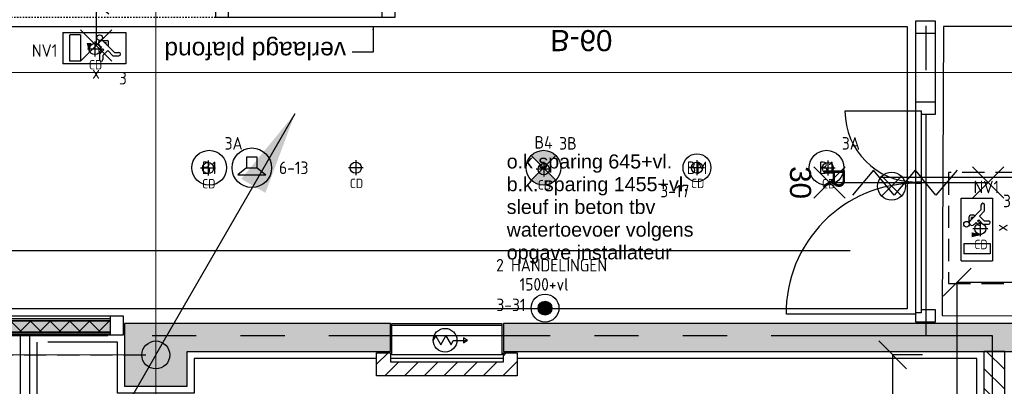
# Model space of a CAD drawing. Header units: millimetres. Extents: x -38031 to 110605, y -30229 to 92226.
# Tile 182 of 256: x 75883 to 82951, y 22850 to 25479. Entities that reach past the tile are written whole.
import ezdxf
from ezdxf.enums import TextEntityAlignment as Align

# ---------------------------------------------------------------- set-up
doc = ezdxf.new("R2010")
doc.units = ezdxf.units.MM
doc.header["$LTSCALE"] = 50
doc.set_wipeout_variables(frame=1)
doc.header["$PDMODE"] = 1
for name, pattern in [('HIDDEN2', [4.7625, 3.175, -1.5875]), ('PHANTOM', [63.5, 31.75, -6.35, 6.35, -6.35, 6.35, -6.35]), ('STYLE_01', [0.41664, 0.20828, -0.20836]), ('STYLE_07', [1.875, 0.625, -0.20828, 0.625, -0.20836, 0.06943, -0.13893])]:
    doc.linetypes.add(name, pattern=pattern)
for name, color, linetype in [('AL$1A---_ALGEMEEN', 8, 'Continuous'), ('AL------_MAATV', 200, 'Continuous'), ('AL------_MAATVOERING', 2, 'Continuous'), ('AL------_SPARING', 2, 'Continuous'), ('AM$1A---_ARCERING', 8, 'Continuous'), ('AT$1A---_TEKST018', 8, 'Continuous'), ('AT$1A---_TEKST100', 8, 'Continuous'), ('BOUWKUNDIG', 8, 'Continuous'), ('EB6421--_ATTRIB', 2, 'Continuous'), ('EB6511--_ATTRIB', 2, 'Continuous'), ('EL6121--', 3, 'Continuous'), ('EL6311--', 3, 'Continuous'), ('el6311--nv', 7, 'Continuous'), ('EL6350--', 3, 'Continuous'), ('EL6421--', 3, 'Continuous'), ('EL6511--', 3, 'Continuous'), ('Kastenscheiding', 4, 'PHANTOM'), ('LICHT_TEXT018', 1, 'Continuous'), ('versterkte strook', 7, 'Continuous')]:
    doc.layers.add(name, color=color, linetype=linetype)
doc.layers.add('stramien', color=1, linetype='Continuous', lineweight=15)
doc.styles.add('Arial', font='ARIAL.TTF')
doc.styles.add('BURO-018', font='iso.shx', dxfattribs={"height": 90})
doc.styles.add('NORATT', font='isocp.shx')
doc.styles.get("Standard").update_dxf_attribs({"font": 'iso.shx'})
doc.dimstyles.new('STABICAD', dxfattribs={"dimscale": 100, "dimtxt": 1.8, "dimasz": 2, "dimexe": 0, "dimexo": 2.5, "dimgap": 1.5, "dimtad": 0, "dimdec": 0, "dimrnd": 10, "dimzin": 0, "dimdsep": 46, "dimtxsty": 'Standard', "dimblk1": 'OBLIQUE', "dimblk2": 'OBLIQUE', "dimsah": 1, "dimcen": -3, "dimadec": 0, "dimazin": 0, "dimtfac": 1, "dimtdec": 0, "dimtofl": 0, "dimtmove": 2, "dimatfit": 3, "dimfxl": 0, "dimtvp": 1.055556, "dimtolj": 1, "dimtzin": 0, "dimarcsym": 0})

# ---------------------------------------------------------------- blocks, each defined once
blk = doc.blocks.new('1115C2J')
at = {"color": 0, "linetype": 'Continuous'}
for p, q in [((-4.5, 5.5), (4.5, 5.5)), ((-4.5, 1), (-4.5, 5.5)), ((-2.68, 4.35), (-3.52, 4.35)), ((-1.94, 3.61), (-2.68, 4.35)), ((-1.24, 4.31), (-1.94, 3.61)), ((-1.24, 4.31), (-1.24, 4.91)), ((-0.76, 4.11), (-0.76, 4.91)), ((2, 5.15), (3.5, 5.15)), ((2, 1.35), (2, 5.15)), ((3.5, 5.15), (3.5, 1.35)), ((4.5, 1), (4.5, 5.5)), ((-2.88, 3.87), (-3.52, 3.87)), ((-1.27, 2.26), (-2.88, 3.87)), ((-1.94, 2.93), (-2.04, 2.83)), ((-2.04, 2.83), (-2.04, 2.34)), ((-1.37, 3.5), (-0.76, 4.11)), ((-1.23, 3.35), (-1.37, 3.5)), ((-0.87, 3.71), (-1.23, 3.35)), ((-0.65, 3.49), (-1.01, 3.13)), ((-0.71, 2.83), (-1.01, 3.13)), ((-0.99, 2.14), (-1.84, 2.14)), ((-1.71, 2.7), (-1.72, 2.7)), ((-1.72, 2.7), (-1.72, 2.46)), ((-1.47, 2.46), (-1.72, 2.46)), ((4.5, 1), (-4.5, 1)), ((2, 1.35), (3.5, 1.35))]:
    blk.add_line(p, q, dxfattribs=at)
blk.add_lwpolyline([(0.75, 4, 0, 0.7, 0), (0.75, 2.5, 0.7, 0.7, 0)], format="xyseb", dxfattribs=at)
blk.add_circle((-0.76, 1.75), 0.4, dxfattribs=at)
for centre, radius, start, end in [((-3.52, 4.11), 0.24, 90, 270), ((-1, 4.91), 0.24, 0, 180), ((-0.76, 3.6), 0.16, 315, 135), ((-1.84, 2.34), 0.2, 180, 270), ((-0.99, 2.54), 0.4, 225, 45)]:
    blk.add_arc(centre, radius, start, end, dxfattribs=at)
at = {"color": 0, "linetype": 'Continuous', "style": 'BURO-018'}
for tag, p in [('E_GKAST', (0, 15.17)), ('E_GROEP', (0, 12.17)), ('E_SGROEP', (4.5, 12.17)), ('E_ARMCODE', (0, 8))]:
    blk.add_attdef(tag, text='', height=1.8, dxfattribs=at).set_placement(p, align=Align.MIDDLE)
at = {"layer": 'EL6350--', "color": 1, "style": 'BURO-018'}
blk.add_text('x', height=1.8, rotation=180, dxfattribs=at).set_placement((0.3, 7.65))
blk = doc.blocks.new('1115B3A')
at = {"color": 0, "linetype": 'Continuous'}
blk.add_circle((0, 0), 2.5, dxfattribs=at)
at = {"color": 0, "linetype": 'Continuous', "style": 'BURO-018'}
for tag, p in [('E_GKAST', (0, 8)), ('E_GROEP', (0, 5)), ('E_SGROEP', (4.5, 5)), ('E_ARMCODE', (0, 0)), ('E_SLET', (4.5, -1))]:
    blk.add_attdef(tag, text='', height=1.8, dxfattribs=at).set_placement(p, align=Align.MIDDLE)
blk = doc.blocks.new('E00018')
at = {"color": 0, "linetype": 'Continuous'}
for p, q in [((-1.77, -1.77), (1.77, 1.77)), ((1.77, -1.77), (-1.77, 1.77))]:
    blk.add_line(p, q, dxfattribs=at)
at = {"color": 0, "linetype": 'Continuous', "const_width": 2.5}
for points in [[(-0.88, 0.88, -0.198912), (0, 1.25, -0.198912), (0.88, 0.88, -1)], [(-0.88, -0.88, 0.198912), (0, -1.25, 0.198912), (0.88, -0.88, 1)]]:
    blk.add_lwpolyline(points, format="xyb", dxfattribs=at)
blk = doc.blocks.new('1115B3A-NO1')
at = {"color": 0, "linetype": 'Continuous'}
blk.add_circle((0, 0), 2.5, dxfattribs=at)
at = {"color": 0, "zscale": 100}
blk.add_blockref('E00018', (0, 0), dxfattribs=at)
at = {"color": 0, "linetype": 'Continuous', "style": 'BURO-018'}
for tag, p in [('E_GKAST', (0, 8)), ('E_GROEP', (0, 5)), ('E_SGROEP', (4.5, 5)), ('E_ARMCODE', (0, 0)), ('E_SLET', (4.5, -1))]:
    blk.add_attdef(tag, text='', height=1.8, dxfattribs=at).set_placement(p, align=Align.MIDDLE)
blk = doc.blocks.new('E00024')
at = {"color": 0, "linetype": 'Continuous'}
for p, q in [((-1.41, 1.59), (1.41, 4.41)), ((-1.41, 4.41), (1.41, 1.59))]:
    blk.add_line(p, q, dxfattribs=at)
blk.add_circle((0, 3), 2, dxfattribs=at)
at = {"color": 0, "linetype": 'Continuous', "style": 'BURO-018'}
blk.add_attdef('E_TEXT1', text='', height=1.8, dxfattribs=at).set_placement((0, 7.5), align=Align.MIDDLE)
at = {"color": 0, "linetype": 'Continuous', "style": 'BURO-018', "flags": 1}
blk.add_attdef('E_MATCODE', (0, 0), '', height=1.8, dxfattribs=at)
blk = doc.blocks.new('E00123')
at = {"color": 0, "linetype": 'Continuous'}
blk.add_circle((0, 0), 2, dxfattribs=at)
at = {"color": 0, "linetype": 'Continuous', "style": 'BURO-018'}
for tag, p in [('E_TEXT1', (0, 4.5)), ('E_TEXT2', (0, 0))]:
    blk.add_attdef(tag, text='', height=1.8, dxfattribs=at).set_placement(p, align=Align.MIDDLE)
at = {"color": 0, "linetype": 'Continuous', "style": 'BURO-018', "flags": 1}
blk.add_attdef('E_MATCODE', (0, 0), '', height=1.8, dxfattribs=at)
blk = doc.blocks.new('_Oblique')
at = {"color": 0, "linetype": 'ByBlock', "lineweight": -2}
blk.add_line((-0.5, -0.5), (0.5, 0.5), dxfattribs=at)
blk = doc.blocks.new('*D248')
at = {"layer": 'AL------_MAATVOERING', "color": 0, "lineweight": -2}
for p, q in [((82612.9, 21962.4), (82612.9, 23597.2)), ((82612.9, 23597.2), (84360, 23597.2)), ((84360, 21962.4), (84360, 23597.2))]:
    blk.add_line(p, q, dxfattribs=at)
at = {"layer": 'Defpoints', "color": 0}
for p in [(84360, 23597.2), (82612.9, 21712.4), (84360, 21712.4)]:
    blk.add_point(p, dxfattribs=at)
at = {"layer": 'AL------_MAATVOERING', "color": 0, "lineweight": -2, "xscale": 200, "yscale": 200, "zscale": 200, "rotation": 180}
blk.add_blockref('_Oblique', (82612.9, 23597.2), dxfattribs=at)
at = {"layer": 'AL------_MAATVOERING', "color": 0, "lineweight": -2, "xscale": 200, "yscale": 200, "zscale": 200}
blk.add_blockref('_Oblique', (84360, 23597.2), dxfattribs=at)
at = {"layer": 'AL------_MAATVOERING', "color": 0, "insert": (83486.5, 23787.2), "char_height": 180, "attachment_point": 5}
blk.add_mtext('\\A1;1750', dxfattribs=at)
blk = doc.blocks.new('*D249')
at = {"layer": 'AL------_MAATVOERING', "color": 0, "lineweight": -2}
for p, q in [((82362.9, 23075), (82150, 23075)), ((82150, 21712.4), (82150, 23075)), ((82362.9, 21712.4), (82150, 21712.4))]:
    blk.add_line(p, q, dxfattribs=at)
at = {"layer": 'Defpoints', "color": 0}
for p in [(82150, 23075), (82612.9, 23075), (82612.9, 21712.4)]:
    blk.add_point(p, dxfattribs=at)
at = {"layer": 'AL------_MAATVOERING', "color": 0, "lineweight": -2, "xscale": 200, "yscale": 200, "zscale": 200}
for p, rotation in [((82150, 23075), 90), ((82150, 21712.4), 270)]:
    blk.add_blockref('_Oblique', p, dxfattribs=dict(at, rotation=rotation))
at = {"layer": 'AL------_MAATVOERING', "color": 0, "insert": (81960, 22393.7), "char_height": 180, "attachment_point": 5, "rotation": 90}
blk.add_mtext('\\A1;1360', dxfattribs=at)
blk = doc.blocks.new('E00170')
at = {"color": 0, "linetype": 'Continuous'}
for q in [(5, 8.66), (-5, -8.66)]:
    blk.add_line((0, 0), q, dxfattribs=at)
blk.add_lwpolyline([(5, 8.66, 0, 1, 0), (3.5, 6.062, 1, 1, 0)], format="xyseb", dxfattribs=at)
at = {"color": 0, "const_width": 0.5}
blk.add_lwpolyline([(-0.25, 0, 1), (0.25, 0, 1)], format="xyb", close=True, dxfattribs=at)
at = {"color": 0, "linetype": 'Continuous'}
blk.add_circle((0, 0), 0.5, dxfattribs=at)
blk = doc.blocks.new('E00497')
at = {"color": 0}
for p, q in [((0, 0.75), (1, 2)), ((1, -2), (1, 2)), ((0, 0.75), (-1.5, 0.75)), ((0, -0.75), (0, 0.75)), ((-1.5, -0.75), (0, -0.75)), ((0, -0.75), (1, -2))]:
    blk.add_line(p, q, dxfattribs=at)
blk.add_line((-1.5, 0.75), (-1.5, -0.75))
blk.add_circle((0, 0), 2.84, dxfattribs=at)
at = {"color": 0, "linetype": 'Continuous', "style": 'BURO-018'}
blk.add_attdef('E_TEXT1', text='', height=1.8, dxfattribs=at).set_placement((0, 4.5), align=Align.MIDDLE)
at = {"color": 0, "linetype": 'Continuous', "style": 'BURO-018', "flags": 1}
blk.add_attdef('E_MATCODE', text='', height=1.8, dxfattribs=at).set_placement((0, 0), align=Align.MIDDLE)
blk = doc.blocks.new('E00023')
at = {"color": 0, "const_width": 1}
blk.add_lwpolyline([(-0.5, 3, 1), (0.5, 3, 1)], format="xyb", close=True, dxfattribs=at)
at = {"color": 0, "linetype": 'Continuous'}
for radius in [2, 1]:
    blk.add_circle((0, 3), radius, dxfattribs=at)
at = {"color": 0, "linetype": 'Continuous', "style": 'BURO-018'}
blk.add_attdef('E_TEXT1', text='', height=1.8, dxfattribs=at).set_placement((0, 7.5), align=Align.MIDDLE)
at = {"color": 0, "linetype": 'Continuous', "style": 'BURO-018', "flags": 1}
blk.add_attdef('E_MATCODE', (0, 0), '', height=1.8, dxfattribs=at)
blk = doc.blocks.new('Centraaldoos')
at = {"color": 1, "linetype": 'Continuous'}
for p, q in [((-2, 0), (2, 0)), ((0, -2), (0, 2))]:
    blk.add_line(p, q, dxfattribs=at)
at = {"color": 0, "linetype": 'Continuous'}
blk.add_circle((0, 0), 1.5, dxfattribs=at)
at = {"color": 0, "linetype": 'Continuous', "style": 'BURO-018'}
blk.add_attdef('AL_POSNR', text='', height=1.8, dxfattribs=at).set_placement((0, 3), align=Align.CENTER)
at = {"color": 0, "linetype": 'Continuous', "style": 'BURO-018', "flags": 1}
blk.add_attdef('AL_OMS', (0, 0), '', height=1.8, dxfattribs=at)
at = {"layer": 'AL------_MAATV', "style": 'BURO-018'}
blk.add_text('CD', height=2.531, rotation=180, dxfattribs=at).set_placement((1.61, 5.48))
blk = doc.blocks.new('32x_hout-mk 855-p')
at = {"layer": 'AM$1A---_ARCERING', "linetype": 'Continuous', "lineweight": 0}
for points in [[(-990, -20), (-90, -20), (-90, -35), (-990, -35)], [(-990, -35), (-90, -35), (-90, -116), (-990, -116)], [(-990, -116), (-90, -116), (-90, -131), (-990, -131)]]:
    blk.add_hatch(color=256, dxfattribs=at).paths.add_polyline_path(points)
at = {"layer": 'AM$1A---_ARCERING', "linetype": 'Continuous', "lineweight": 5}
h = blk.add_hatch(dxfattribs=at)
h.set_pattern_fill('ISOLATIE', color=256, style=0, pattern_type=2)
h.set_pattern_definition([(135, (0, 0), (70.711, 70.711), []), (45, (299.34, -299.34), (70.711, -70.711), [])])
h.paths.add_polyline_path([(-990, -35), (-90, -35), (-90, -116), (-990, -116)])
at = {"layer": 'AL$1A---_ALGEMEEN', "color": 0}
for points in [[(-1980, 0), (0, 0), (0, -139), (-1980, -139)], [(-990, -20), (-90, -20), (-90, -35), (-990, -35)], [(-990, -35), (-90, -35), (-90, -116), (-990, -116)], [(-990, -116), (-90, -116), (-90, -131), (-990, -131)]]:
    blk.add_lwpolyline(points, close=True, dxfattribs=at)
at = {"color": 0}
blk.add_wipeout([(-90, 0), (0, 0), (0, -139), (-90, -139)], dxfattribs=at).dxf.layer = 'AL$1A---_ALGEMEEN'
at = {"layer": 'AL$1A---_ALGEMEEN', "color": 0}
blk.add_lwpolyline([(-90, 0), (0, 0), (0, -139), (-90, -139)], close=True, dxfattribs=at)
blk = doc.blocks.new('serviceblok model A')
at = {"color": 0}
blk.add_wipeout([(2970, -150), (2970, -4850), (2820, -4850), (1485.2, -4850), (1485.2, -4700), (2820, -4700), (2820, -3500), (1485.2, -3500), (1485.2, -3350), (2820, -3350), (2820, -150)], dxfattribs=at).dxf.layer = 'AL$1A---_ALGEMEEN'
at = {"layer": 'AM$1A---_ARCERING', "linetype": 'Continuous', "lineweight": 5}
h = blk.add_hatch(dxfattribs=at)
h.set_pattern_fill('KALKZANDSTEEN', color=256, style=0, pattern_type=2)
h.set_pattern_definition([(45, (0, 0), (70.7107, -70.7107), [])])
h.paths.add_polyline_path([(145, -3350), (2820, -3350), (2820, -150), (2970, -150), (2970, -3350), (2970, -4850), (2820, -4850), (145, -4850), (-5, -4850), (-5, -3350), (-5, -2280), (145, -2280)])
h.paths.add_polyline_path([(145, -3500), (145, -4700), (2820, -4700), (2820, -3500)], flags=16)
at = {"layer": 'AL$1A---_ALGEMEEN', "color": 0, "flags": 128}
blk.add_lwpolyline([(145, -3350), (2820, -3350), (2820, -150), (2970, -150), (2970, -3350), (2970, -4850), (2820, -4850), (145, -4850), (-5, -4850), (-5, -3350), (-5, -2280), (145, -2280)], close=True, dxfattribs=at)
blk = doc.blocks.new('Group-73')
at = {"layer": 'AL$1A---_ALGEMEEN', "color": 0}
for p, q in [((-97.5, 382.003125), (127.5, 157.003125)), ((-97.5, 157.003125), (127.5, 382.003125))]:
    blk.add_line(p, q, dxfattribs=at)
at = {"layer": 'AL$1A---_ALGEMEEN', "color": 0, "flags": 1}
blk.add_attdef('B60_30', (-97.5, 157.003125), '', height=0.2, dxfattribs=at)
blk = doc.blocks.new('Group-74')
at = {"layer": 'AL$1A---_ALGEMEEN', "color": 0}
for p, q in [((-97.5, -757.809375), (127.5, -982.809375)), ((-97.5, -982.809375), (127.5, -757.809375))]:
    blk.add_line(p, q, dxfattribs=at)
at = {"layer": 'AL$1A---_ALGEMEEN', "color": 0, "flags": 1}
blk.add_attdef('B60_30', (-97.5, -982.809375), '', height=0.2, dxfattribs=at)
blk = doc.blocks.new('wbdbo 30 zelfsl')
at = {"layer": 'AL$1A---_ALGEMEEN', "color": 0}
blk.add_line((15, -870.3), (15, 269.5), dxfattribs=at)
blk.add_lwpolyline([(-75, 45.3), (105, -106.5), (-75, -256.1), (105, -405.7), (-75, -555.2), (105, -704.7)], dxfattribs=at)
for name in ['Group-73', 'Group-74']:
    blk.add_blockref(name, (0, 0), dxfattribs=at)
at = {"layer": 'AT$1A---_TEKST100', "style": 'Arial'}
for s, p in [('R ', (15, -955.7)), ('30', (15, -1199.2))]:
    blk.add_text(s, height=151.52, dxfattribs=at).set_placement(p, align=Align.BOTTOM_CENTER)
blk = doc.blocks.new('32x_hout-mk 820-p')
at = {"layer": 'AL$1A---_ALGEMEEN', "color": 0, "linetype": 'STYLE_01'}
blk.add_lwpolyline([(1292.5, 139), (3012.5, 139), (3012.5, 0), (1292.5, 0)], close=True, dxfattribs=at)
at = {"layer": 'AT$1A---_TEKST100', "insert": (1750.2, 330.4), "char_height": 606.098, "attachment_point": 2, "rotation": 90, "line_spacing_factor": 0.967741, "style": 'Arial'}
blk.add_mtext('{\\C256;\\l*}', dxfattribs=at)
at = {"color": 0}
blk.add_wipeout([(12.5, 139), (1202.5, 139), (1202.5, 0), (12.5, 0)], dxfattribs=at).dxf.layer = 'AL$1A---_ALGEMEEN'
at = {"layer": 'AL$1A---_ALGEMEEN', "color": 0}
blk.add_lwpolyline([(12.5, 139), (1202.5, 139), (1202.5, 0), (12.5, 0)], close=True, dxfattribs=at)
at = {"color": 0}
blk.add_wipeout([(3042.5, 139), (4297.5, 139), (4297.5, 0), (3042.5, 0)], dxfattribs=at).dxf.layer = 'AL$1A---_ALGEMEEN'
at = {"layer": 'AL$1A---_ALGEMEEN', "color": 0}
blk.add_lwpolyline([(3042.5, 139), (4297.5, 139), (4297.5, 0), (3042.5, 0)], close=True, dxfattribs=at)
at = {"color": 0}
for points in [[(12.5, 139), (102.5, 139), (102.5, 0), (12.5, 0)], [(1202.5, 139), (1292.5, 139), (1292.5, 0), (1202.5, 0)]]:
    blk.add_wipeout(points, dxfattribs=at).dxf.layer = 'AL$1A---_ALGEMEEN'
at = {"layer": 'AL$1A---_ALGEMEEN', "color": 0}
for points in [[(12.5, 139), (102.5, 139), (102.5, 0), (12.5, 0)], [(1202.5, 139), (1292.5, 139), (1292.5, 0), (1202.5, 0)]]:
    blk.add_lwpolyline(points, close=True, dxfattribs=at)
at = {"color": 0}
for points in [[(3012.5, 139), (3102.5, 139), (3102.5, 0), (3012.5, 0)], [(4207.5, 139), (4297.5, 139), (4297.5, 0), (4207.5, 0)]]:
    blk.add_wipeout(points, dxfattribs=at).dxf.layer = 'AL$1A---_ALGEMEEN'
at = {"layer": 'AL$1A---_ALGEMEEN', "color": 0}
for points in [[(3012.5, 139), (3102.5, 139), (3102.5, 0), (3012.5, 0)], [(4207.5, 139), (4297.5, 139), (4297.5, 0), (4207.5, 0)]]:
    blk.add_lwpolyline(points, close=True, dxfattribs=at)
at = {"color": 0}
blk.add_wipeout([(1267.5, 139), (2147.5, 139), (2147.5, 99), (1267.5, 99)], dxfattribs=at).dxf.layer = 'AL$1A---_ALGEMEEN'
at = {"layer": 'AL$1A---_ALGEMEEN', "color": 0}
blk.add_line((1270, 139), (1270, 1018.8), dxfattribs=at)
blk.add_lwpolyline([(1267.5, 139), (2147.5, 139), (2147.5, 99), (1267.5, 99)], close=True, dxfattribs=at)
at = {"color": 0}
blk.add_wipeout([(2157.5, 139), (3037.5, 139), (3037.5, 99), (2157.5, 99)], dxfattribs=at).dxf.layer = 'AL$1A---_ALGEMEEN'
at = {"layer": 'AL$1A---_ALGEMEEN', "color": 0}
blk.add_line((3035, 139), (3035, 1020), dxfattribs=at)
blk.add_lwpolyline([(2157.5, 139), (3037.5, 139), (3037.5, 99), (2157.5, 99)], close=True, dxfattribs=at)
for centre, radius, start, end in [((1270, 139), 882.5, 0, 90), ((3035, 139), 877.5, 90, 180)]:
    blk.add_arc(centre, radius, start, end, dxfattribs=at)
at = {"layer": 'AL$1A---_ALGEMEEN', "color": 0, "rotation": 180}
blk.add_blockref('wbdbo 30 zelfsl', (2170, 69.4), dxfattribs=at)
blk = doc.blocks.new('txt 1_100 verlaagd plafond')
at = {"layer": 'AL$1A---_ALGEMEEN', "color": 0}
for p, q in [((-1830, 0), (-1830, 182.6)), ((-1830, 182.6), (-1680, 182.6))]:
    blk.add_line(p, q, dxfattribs=at)
blk.add_solid([(-1830, 0), (-1836.7, 25), (-1823.3, 25)], dxfattribs=at)
at = {"layer": 'AT$1A---_TEKST100', "insert": (-983.5, 235.8), "char_height": 126.27, "attachment_point": 2, "line_spacing_factor": 0.967741, "style": 'Arial'}
blk.add_mtext('{\\C256;\\lverlaagd plafond}', dxfattribs=at)
blk = doc.blocks.new('32x_hout-mk 812-p')
at = {"color": 0}
for points in [[(0, 2167.5), (139, 2167.5), (139, 1497.5), (0, 1497.5)], [(0, 97.5), (139, 97.5), (139, 7.5), (0, 7.5)]]:
    blk.add_wipeout(points, dxfattribs=at).dxf.layer = 'AL$1A---_ALGEMEEN'
at = {"layer": 'AL$1A---_ALGEMEEN', "color": 0}
for points in [[(0, 2167.5), (139, 2167.5), (139, 1497.5), (0, 1497.5)], [(0, 97.5), (139, 97.5), (139, 7.5), (0, 7.5)]]:
    blk.add_lwpolyline(points, close=True, dxfattribs=at)
at = {"color": 0}
for points in [[(0, 2167.5), (139, 2167.5), (139, 2077.5), (0, 2077.5)], [(0, 1587.5), (139, 1587.5), (139, 1497.5), (0, 1497.5)], [(0, 1003.5), (40, 1003.5), (40, 73.5), (0, 73.5)]]:
    blk.add_wipeout(points, dxfattribs=at).dxf.layer = 'AL$1A---_ALGEMEEN'
at = {"layer": 'AL$1A---_ALGEMEEN', "color": 0}
blk.add_line((0, 64), (-926.9, 64), dxfattribs=at)
for points in [[(0, 2167.5), (139, 2167.5), (139, 2077.5), (0, 2077.5)], [(0, 1587.5), (139, 1587.5), (139, 1497.5), (0, 1497.5)], [(0, 1003.5), (40, 1003.5), (40, 73.5), (0, 73.5)]]:
    blk.add_lwpolyline(points, close=True, dxfattribs=at)
at = {"color": 0}
blk.add_wipeout([(0, 1522.5), (40, 1522.5), (40, 1012.5), (0, 1012.5)], dxfattribs=at).dxf.layer = 'AL$1A---_ALGEMEEN'
at = {"layer": 'AL$1A---_ALGEMEEN', "color": 0}
blk.add_line((0, 1520), (-507.5, 1520), dxfattribs=at)
blk.add_lwpolyline([(0, 1522.5), (40, 1522.5), (40, 1012.5), (0, 1012.5)], close=True, dxfattribs=at)
for centre, radius, start, end in [((0, 1520), 507.5, 180, 270), ((0, 73.5), 930, 90, 180.58719)]:
    blk.add_arc(centre, radius, start, end, dxfattribs=at)
at = {"layer": 'AL$1A---_ALGEMEEN', "color": 0, "rotation": 270}
blk.add_blockref('wbdbo 30 zelfsl', (251.4, 1023.4), dxfattribs=at)
blk = doc.blocks.new('65-brandslaghaspel')
at = {"layer": 'AL$1A---_ALGEMEEN', "color": 0}
for p, q in [((173.6, -0.9), (143.8, 16.2)), ((143.8, 16.2), (143.8, -17.6)), ((143.8, -17.6), (173.4, -0.5))]:
    blk.add_line(p, q, dxfattribs=at)
at = {"color": 0}
blk.add_wipeout([(12.6, -85.4), (4.2, -85), (-4.1, -83.8), (-12.2, -81.8), (-20.1, -78.9), (-27.7, -75.4), (-34.9, -71), (-41.6, -66), (-47.8, -60.4), (-53.5, -54.2), (-58.5, -47.5), (-62.8, -40.3), (-66.3, -32.7), (-69.2, -24.8), (-71.2, -16.7), (-72.4, -8.4), (-72.9, 0), (-72.4, 8.4), (-71.2, 16.7), (-69.2, 24.8), (-66.3, 32.7), (-62.8, 40.3), (-58.5, 47.5), (-53.5, 54.2), (-47.8, 60.4), (-41.6, 66), (-34.9, 71), (-27.7, 75.4), (-20.1, 78.9), (-12.2, 81.8), (-4.1, 83.8), (4.2, 85), (12.6, 85.4), (21, 85), (29.3, 83.8), (37.4, 81.8), (45.3, 78.9), (52.9, 75.4), (60.1, 71), (66.8, 66), (73, 60.4), (78.6, 54.2), (83.6, 47.5), (87.9, 40.3), (91.5, 32.7), (94.4, 24.8), (96.4, 16.7), (97.6, 8.4), (98, 0), (97.6, -8.4), (96.4, -16.7), (94.4, -24.8), (91.5, -32.7), (87.9, -40.3), (83.6, -47.5), (78.6, -54.2), (73, -60.4), (66.8, -66), (60.1, -71), (52.9, -75.4), (45.3, -78.9), (37.4, -81.8), (29.3, -83.8), (21, -85)], dxfattribs=at).dxf.layer = 'AL$1A---_ALGEMEEN'
at = {"layer": 'AL$1A---_ALGEMEEN', "color": 0}
for p, q in [((-72.8, -2), (-54.7, 29.3)), ((-54.7, 29.3), (-18.3, -33.9)), ((-18.3, -33.9), (19.2, 31.1)), ((19.2, 31.1), (55.9, -32.4)), ((55.9, -32.4), (70.2, -0.9)), ((70.2, -0.9), (173.6, -0.9))]:
    blk.add_line(p, q, dxfattribs=at)
at = {"layer": 'AL$1A---_ALGEMEEN', "color": 0, "flags": 128}
blk.add_lwpolyline([(-72.9, 0, -0.414214), (12.6, 85.4, -0.414214), (98, 0, -0.414214), (12.6, -85.4, -0.414214)], format="xyb", close=True, dxfattribs=at)
blk = doc.blocks.new('65-brslhlkast i')
at = {"color": 0}
blk.add_wipeout([(27.5, 0), (817.5, 0), (817.5, -225), (27.5, -225)], dxfattribs=at).dxf.layer = 'AL$1A---_ALGEMEEN'
at = {"layer": 'AL$1A---_ALGEMEEN', "color": 0}
blk.add_lwpolyline([(27.5, 0), (817.5, 0), (817.5, -225), (27.5, -225)], close=True, dxfattribs=at)
at = {"color": 0}
blk.add_wipeout([(27.5, 0), (817.5, 0), (817.5, -15), (27.5, -15)], dxfattribs=at).dxf.layer = 'AL$1A---_ALGEMEEN'
at = {"layer": 'AL$1A---_ALGEMEEN', "color": 0}
blk.add_lwpolyline([(27.5, 0), (817.5, 0), (817.5, -15), (27.5, -15)], close=True, dxfattribs=at)
blk.add_blockref('65-brandslaghaspel', (396.3, -119.9), dxfattribs=at)
blk = doc.blocks.new('txt-brandw.60')
at = {"color": 0}
blk.add_wipeout([(-223.5, -118.5), (223.5, -118.5), (223.5, 124.9), (-223.5, 124.9)], dxfattribs=at).dxf.layer = 'AL$1A---_ALGEMEEN'
at = {"layer": 'AT$1A---_TEKST100', "insert": (0, -112.2), "char_height": 151.525, "attachment_point": 8, "line_spacing_factor": 0.967741, "style": 'Arial'}
blk.add_mtext('{\\C256;\\lB-60}', dxfattribs=at)
blk = doc.blocks.new('200254 W 211 30-06-2008')
at = {"layer": 'AL$1A---_ALGEMEEN', "yscale": 0.02, "zscale": 0.02}
for name, p, xscale in [('32x_hout-mk 820-p', (20520.3, 3525.85), 0.02), ('32x_hout-mk 855-p', (20567.25, 3483.05), 0.02), ('serviceblok model A', (20750.25, 3480.95), -0.02)]:
    blk.add_blockref(name, p, dxfattribs=dict(at, xscale=xscale))
at = {"layer": 'AT$1A---_TEKST018', "insert": (20622.33, 3506.21), "char_height": 2.0203, "attachment_point": 1, "line_spacing_factor": 0.967741, "style": 'Arial'}
blk.add_mtext('{\\C256;\\lo.k sparing 645+vl.\\Pb.k. sparing 1455+vl.\\Psleuf in beton tbv\\Pwatertoevoer volgens\\Popgave installateur}', dxfattribs=at)
at = {"layer": 'AL$1A---_ALGEMEEN'}
for points in [[(20727.45, 3482.94), (20751.26, 3482.94), (20751.26, 3469.2), (20751.35, 3343.55), (20852.95, 3343.55), (20852.95, 3309.73), (20999.83, 3309.73), (20999.83, 3594.95), (20770.95, 3594.95), (20770.95, 3524.55), (20685.04, 3524.55), (20684.83, 3483.09)], [(20174.35, 3524.55), (20679.83, 3524.55), (20679.83, 3484.05), (20174.35, 3484.05)]]:
    blk.add_lwpolyline(points, close=True, dxfattribs=at)
blk.add_lwpolyline([(20554.85, 3479.27), (20554.85, 3444.45), (20689.85, 3444.45), (20689.85, 3476.95), (20577.45, 3476.95), (20577.45, 3471.95), (20566.45, 3471.95), (20566.45, 3479.27), (20556.45, 3479.27)], dxfattribs=at)
at = {"layer": 'stramien', "linetype": 'STYLE_07', "ltscale": 50}
blk.add_line((20571.95, 2695.43), (20571.95, 4240.03), dxfattribs=at)
at = {"layer": 'AL$1A---_ALGEMEEN', "xscale": 0.02, "yscale": 0.02, "zscale": 0.02, "rotation": 180}
blk.add_blockref('txt 1_100 verlaagd plafond', (20566.55, 3524.55), dxfattribs=at)
blk.add_wipeout([(20552.45, 3480.27), (20552.45, 3470.87), (20553.85, 3470.87), (20553.85, 3480.27)]).dxf.layer = 'AL$1A---_ALGEMEEN'
at = {"layer": 'AL$1A---_ALGEMEEN'}
blk.add_lwpolyline([(20552.45, 3480.27), (20552.45, 3470.87), (20553.85, 3470.87), (20553.85, 3480.27)], close=True, dxfattribs=at)
at = {"layer": 'AL$1A---_ALGEMEEN', "xscale": 0.02, "yscale": 0.02, "zscale": 0.02}
for name, p in [('32x_hout-mk 812-p', (20681.05, 3482)), ('65-brslhlkast i', (20605.3, 3481.95))]:
    blk.add_blockref(name, p, dxfattribs=at)
at = {"layer": 'AL$1A---_ALGEMEEN', "xscale": -0.02, "yscale": 0.02, "zscale": 0.02, "rotation": 180}
blk.add_blockref('txt-brandw.60', (20633.03, 3521.85), dxfattribs=at)
at = {"layer": 'AM$1A---_ARCERING', "linetype": 'Continuous', "lineweight": 0}
for points in [[(20576.45, 3477.95), (20605.65, 3477.95), (20605.65, 3481.95), (20567.45, 3481.95), (20567.45, 3472.95), (20576.45, 3472.95)], [(20726.45, 3481.95), (20621.85, 3481.95), (20621.85, 3477.95), (20726.45, 3477.95)]]:
    blk.add_hatch(color=256, dxfattribs=at).paths.add_polyline_path(points)
at = {"layer": 'AL$1A---_ALGEMEEN'}
for points in [[(20576.45, 3477.95), (20605.65, 3477.95), (20605.65, 3481.95), (20567.45, 3481.95), (20567.45, 3472.95), (20576.45, 3472.95)], [(20726.45, 3481.95), (20621.85, 3481.95), (20621.85, 3477.95), (20726.45, 3477.95)]]:
    blk.add_lwpolyline(points, close=True, dxfattribs=at)
at = {"layer": 'stramien', "linetype": 'STYLE_07', "ltscale": 50}
blk.add_line((20507.75, 3517.95), (21068.27, 3517.95), dxfattribs=at)
blk.add_wipeout([(20621.85, 3476.45), (20621.85, 3477.55), (20621.85, 3477.75), (20623.85, 3477.75), (20623.85, 3476.45), (20623.85, 3475.75), (20623.85, 3474.45), (20603.65, 3474.45), (20603.65, 3475.75), (20603.65, 3476.45), (20603.65, 3477.75), (20605.65, 3477.75), (20605.65, 3477.55), (20605.65, 3476.45)]).dxf.layer = 'AL$1A---_ALGEMEEN'
at = {"layer": 'AM$1A---_ARCERING', "linetype": 'Continuous', "lineweight": 5}
h = blk.add_hatch(dxfattribs=at)
h.set_pattern_fill('KALKZANDSTEEN', color=256, style=0, pattern_type=2)
h.set_pattern_definition([(45, (0, 0), (1.41421356, -1.41421356), [])])
h.paths.add_polyline_path([(20621.85, 3476.45), (20621.85, 3477.55), (20621.85, 3477.75), (20623.85, 3477.75), (20623.85, 3476.45), (20623.85, 3475.75), (20623.85, 3474.45), (20603.65, 3474.45), (20603.65, 3475.75), (20603.65, 3476.45), (20603.65, 3477.75), (20605.65, 3477.75), (20605.65, 3477.55), (20605.65, 3476.45)])
at = {"layer": 'AL$1A---_ALGEMEEN'}
blk.add_lwpolyline([(20621.85, 3476.45), (20621.85, 3477.55), (20621.85, 3477.75), (20623.85, 3477.75), (20623.85, 3476.45), (20623.85, 3475.75), (20623.85, 3474.45), (20603.65, 3474.45), (20603.65, 3475.75), (20603.65, 3476.45), (20603.65, 3477.75), (20605.65, 3477.75), (20605.65, 3477.55), (20605.65, 3476.45)], close=True, dxfattribs=at)
at = {"layer": 'stramien', "linetype": 'STYLE_07', "ltscale": 50}
blk.add_line((19004.75, 3477.45), (21069.14, 3477.45), dxfattribs=at)

msp = doc.modelspace()

# ---------------------------------------------------------------- block references
at = {"layer": 'BOUWKUNDIG', "xscale": 50, "yscale": 50, "zscale": 50}
msp.add_blockref('200254 W 211 30-06-2008', (-951737.5, -150797.3), dxfattribs=at)

# ---------------------------------------------------------------- next in the draw order: linework, layer by layer
at = {"layer": 'EL6121--', "color": 5, "linetype": 'HIDDEN2'}
msp.add_line((16859.7, 23074.5), (76844, 23074.5), dxfattribs=at)
at = {"layer": 'Kastenscheiding'}
for p, q in [((82390.3, 23212.6), (82390.3, 31922.8)), ((82865.6, 23212.6), (64734.6, 23212.6)), ((82865.6, 16230.2), (82865.6, 23212.6))]:
    msp.add_line(p, q, dxfattribs=at)
at = {"layer": 'LICHT_TEXT018', "linetype": 'HIDDEN2'}
msp.add_lwpolyline([(82550, 23586.6), (83046.3, 23586.6), (83046.3, 24383.1), (82550, 24383.1)], close=True, dxfattribs=at)
at = {"layer": 'versterkte strook'}
for p, q in [((82069.1, 24350), (100596.1, 24350)), ((8368.1, 23825), (81845.1, 23825))]:
    msp.add_line(p, q, dxfattribs=at)

# ---------------------------------------------------------------- next in the draw order: block references
at = {"layer": 'AL------_SPARING', "yscale": 26.66666666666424, "zscale": 26.66666666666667, "rotation": 180}
for p, xscale in [((76422.4, 25268.7), 26.66666666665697), ((77235.1, 24415.2), 26.66666666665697), ((78295.6, 24417.5), 26.66666666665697), ((79644.8, 24407), 26.66666666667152), ((80744.9, 24417.5), 26.66666666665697), ((81684.5, 24415.2), 26.66666666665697), ((82778.7, 23979.6), 26.66666666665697)]:
    msp.add_blockref('Centraaldoos', p, dxfattribs=dict(at, xscale=xscale))
at = {"layer": 'EL6121--', "xscale": 200, "yscale": 200, "zscale": 200}
msp.add_blockref('E00170', (76860, 23075), dxfattribs=at)
at = {"layer": 'EL6311--'}
ref = msp.add_blockref('1115B3A', (77243.5, 24417.5), dxfattribs=dict(at, xscale=50, yscale=50, zscale=50))
ref.add_attrib('E_ARMCODE', 'B1', dxfattribs={"layer": '0', "color": 1, "linetype": 'Continuous', "height": 90, "style": 'BURO-018'}).set_placement((77243.5, 24417.5), align=Align.MIDDLE)
ref.add_attrib('E_GROEP', '3A', dxfattribs={"layer": '0', "color": 1, "linetype": 'Continuous', "height": 90, "style": 'BURO-018'}).set_placement((77418.5, 24592.5), align=Align.MIDDLE)
ref = msp.add_blockref('1115B3A', (81674.7, 24417.5), dxfattribs=dict(at, xscale=50, yscale=50, zscale=50))
ref.add_attrib('E_ARMCODE', 'B1', dxfattribs={"layer": '0', "color": 1, "linetype": 'Continuous', "height": 90, "style": 'BURO-018'}).set_placement((81674.7, 24417.5), align=Align.MIDDLE)
ref.add_attrib('E_GROEP', '3A', dxfattribs={"layer": '0', "color": 1, "linetype": 'Continuous', "height": 90, "style": 'BURO-018'}).set_placement((81849.7, 24592.5), align=Align.MIDDLE)
at = {"layer": 'el6311--nv'}
ref = msp.add_blockref('1115C2J', (76418.5, 25438.4), dxfattribs=dict(at, xscale=50, yscale=50, zscale=50, rotation=180))
ref.add_attrib('E_ARMCODE', 'NV1', dxfattribs={"layer": '0', "color": 1, "linetype": 'Continuous', "height": 90, "style": 'BURO-018'}).set_placement((76061.8, 25258.1), align=Align.MIDDLE)
ref.add_attrib('E_GROEP', '3', dxfattribs={"layer": '0', "color": 1, "linetype": 'Continuous', "height": 90, "style": 'BURO-018'}).set_placement((76623.5, 25059.9), align=Align.MIDDLE)
ref = msp.add_blockref('1115B3A-NO1', (79643.5, 24417.5), dxfattribs=dict(at, xscale=50, yscale=50, zscale=50))
ref.add_attrib('E_ARMCODE', 'B4', dxfattribs={"layer": '0', "color": 1, "linetype": 'Continuous', "height": 90, "style": 'BURO-018'}).set_placement((79643.5, 24599.8), align=Align.MIDDLE)
ref.add_attrib('E_GROEP', '3B', dxfattribs={"layer": '0', "color": 1, "linetype": 'Continuous', "height": 90, "style": 'BURO-018'}).set_placement((79818.5, 24592.5), align=Align.MIDDLE)
ref = msp.add_blockref('1115C2J', (82592.2, 23974.4), dxfattribs=dict(at, xscale=50, yscale=50, zscale=50, rotation=270))
ref.add_attrib('E_ARMCODE', 'NV1', dxfattribs={"layer": '0', "color": 1, "linetype": 'Continuous', "height": 90, "style": 'BURO-018'}).set_placement((82822.2, 24279.4), align=Align.MIDDLE)
ref.add_attrib('E_GROEP', '3', dxfattribs={"layer": '0', "color": 1, "linetype": 'Continuous', "height": 90, "style": 'BURO-018'}).set_placement((82970.6, 24179.4), align=Align.MIDDLE)
at = {"layer": 'EL6421--', "linetype": 'HIDDEN2'}
ref = msp.add_blockref('E00497', (77549.1, 24417.5), dxfattribs=dict(at, xscale=50, yscale=50, zscale=50, rotation=270))
ref.add_attrib('E_TEXT1', '6-13', dxfattribs={"layer": 'EB6421--_ATTRIB', "color": 1, "linetype": 'Continuous', "height": 90, "style": 'NORATT'}).set_placement((77850.1, 24417.5), align=Align.MIDDLE)
at = {"layer": 'EL6511--'}
ref = msp.add_blockref('E00123', (80744.9, 24417.5), dxfattribs=dict(at, xscale=50, yscale=50, zscale=50))
ref.add_attrib('E_TEXT2', 'BM', dxfattribs={"layer": 'EB6511--_ATTRIB', "color": 1, "linetype": 'Continuous', "height": 90, "style": 'BURO-018'}).set_placement((80744.9, 24417.5), align=Align.MIDDLE)
ref.add_attrib('E_TEXT1', '3-17', dxfattribs={"layer": 'EB6511--_ATTRIB', "color": 1, "linetype": 'Continuous', "height": 90, "style": 'BURO-018'}).set_placement((80586, 24250.2), align=Align.MIDDLE)
at = {"layer": 'EL6511--', "xscale": 50, "yscale": 50, "zscale": 50}
msp.add_blockref('E00024', (82141.6, 24135.5), dxfattribs=at)
at = {"layer": 'EL6511--'}
ref = msp.add_blockref('E00023', (79654.1, 23260.8), dxfattribs=dict(at, xscale=50, yscale=50, zscale=50))
ref.add_attrib('E_TEXT1', '3-31', dxfattribs={"layer": 'EB6511--_ATTRIB', "color": 1, "linetype": 'Continuous', "height": 90, "style": 'BURO-018'}).set_placement((79409.6, 23433.8), align=Align.MIDDLE)

# ---------------------------------------------------------------- next in the draw order: texts
at = {"layer": 'EL6511--', "color": 1, "style": 'BURO-018'}
for s, p in [('2 HANDELINGEN', (79303.1, 23673.7)), ('1500+vl', (79471.5, 23536.1))]:
    msp.add_text(s, height=90, dxfattribs=at).set_placement(p)

# ---------------------------------------------------------------- next in the draw order: dimensions: what is measured, and where the dimension line sits
at = {"layer": 'AL------_MAATVOERING'}
dim = msp.add_linear_dim(base=(84360, 23597.2), p1=(82612.9, 21712.4), p2=(84360, 21712.4), dimstyle='STABICAD', dxfattribs=at)
dim.commit()
dim.dimension.update_dxf_attribs({"geometry": '*D248', "text_midpoint": (83486.5, 23787.2)})
dim = msp.add_linear_dim(base=(82150, 23075), p1=(82612.9, 21712.4), p2=(82612.9, 23075), angle=90, dimstyle='STABICAD', dxfattribs=at)
dim.commit()
dim.dimension.update_dxf_attribs({"geometry": '*D249', "text_midpoint": (81960, 22393.7)})

doc.saveas('drawing.dxf')
